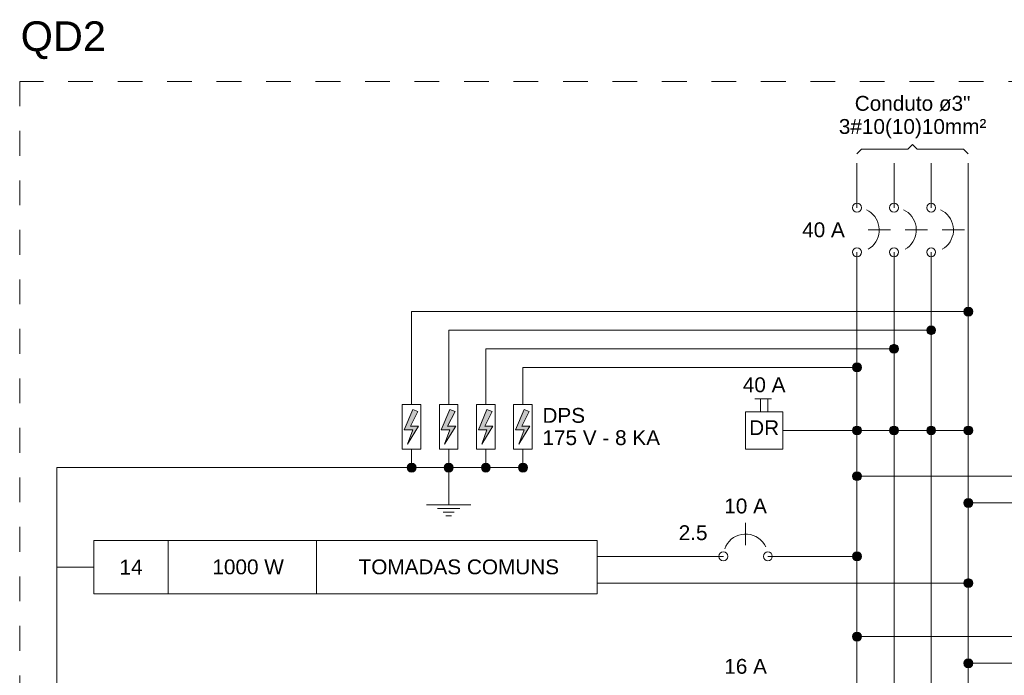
# Model space of a CAD drawing. Header units: feet. Extents: x -18 to 1038, y -110 to 48.
# Tile 142 of 199: x 832.29 to 837.26, y -50.45 to -47.14. Entities that reach past the tile are written whole.
import ezdxf

# ---------------------------------------------------------------- set-up
doc = ezdxf.new("R2010")
doc.units = ezdxf.units.FT
doc.header["$MEASUREMENT"] = 0
doc.linetypes.add('JIS_02_1.2', pattern=[0.25, 0.125, -0.125])
for name, color, linetype, lineweight in [('DI-Barramento Fase 1', 6, 'Continuous', 5), ('DI-Barramento Fase 2', 6, 'Continuous', 5), ('DI-Barramento Fase 3', 6, 'Continuous', 5), ('DI-Barramento Neutro', 6, 'Continuous', 5), ('DI-Disjuntor', 1, 'Continuous', 5), ('DI-Fios', 3, 'Continuous', 5), ('DI-Linhas do diagrama', 9, 'Continuous', 5), ('DI-Pontilhado', 7, 'JIS_02_1.2', 5), ('DI-Textos do diagrama', 7, 'Continuous', 5), ('DI-Títulos', 3, 'Continuous', 5)]:
    doc.layers.add(name, color=color, linetype=linetype, lineweight=lineweight)
doc.styles.add('Arial', font='arial.ttf')

msp = doc.modelspace()

# ---------------------------------------------------------------- hatches: boundary and pattern name
at = {"layer": 'DI-Barramento Neutro', "linetype": 'Continuous'}
msp.add_hatch(color=256, dxfattribs=at).paths.add_polyline_path([(836.5391, -49.2164), (836.539, -49.2145), (836.5387, -49.2125), (836.5383, -49.2106), (836.5377, -49.2087), (836.537, -49.2069), (836.5361, -49.2052), (836.535, -49.2035), (836.5338, -49.202), (836.5325, -49.2005), (836.531, -49.1992), (836.5295, -49.198), (836.5278, -49.1969), (836.5261, -49.196), (836.5243, -49.1953), (836.5224, -49.1947), (836.5205, -49.1943), (836.5185, -49.194), (836.5166, -49.1939), (836.5146, -49.194), (836.5127, -49.1943), (836.5108, -49.1947), (836.5089, -49.1953), (836.5071, -49.196), (836.5053, -49.1969), (836.5037, -49.198), (836.5021, -49.1992), (836.5007, -49.2005), (836.4993, -49.202), (836.4981, -49.2035), (836.4971, -49.2052), (836.4962, -49.2069), (836.4954, -49.2087), (836.4948, -49.2106), (836.4944, -49.2125), (836.4942, -49.2145), (836.4941, -49.2164), (836.4942, -49.2184), (836.4944, -49.2203), (836.4948, -49.2222), (836.4954, -49.2241), (836.4962, -49.2259), (836.4971, -49.2277), (836.4981, -49.2293), (836.4993, -49.2309), (836.5007, -49.2323), (836.5021, -49.2336), (836.5037, -49.2348), (836.5053, -49.2359), (836.5071, -49.2368), (836.5089, -49.2376), (836.5108, -49.2381), (836.5127, -49.2386), (836.5146, -49.2388), (836.5166, -49.2389), (836.5185, -49.2388), (836.5205, -49.2386), (836.5224, -49.2381), (836.5243, -49.2376), (836.5261, -49.2368), (836.5278, -49.2359), (836.5295, -49.2348), (836.531, -49.2336), (836.5325, -49.2323), (836.5338, -49.2309), (836.535, -49.2293), (836.5361, -49.2277), (836.537, -49.2259), (836.5377, -49.2241), (836.5383, -49.2222), (836.5387, -49.2203), (836.539, -49.2184)])
at = {"layer": 'DI-Fios', "linetype": 'Continuous'}
for points in [[(837.1016, -48.6164), (837.1015, -48.6145), (837.1012, -48.6125), (837.1008, -48.6106), (837.1002, -48.6087), (837.0995, -48.6069), (837.0986, -48.6052), (837.0975, -48.6035), (837.0963, -48.6019), (837.095, -48.6005), (837.0935, -48.5992), (837.092, -48.598), (837.0903, -48.5969), (837.0886, -48.596), (837.0868, -48.5953), (837.0849, -48.5947), (837.083, -48.5943), (837.081, -48.594), (837.0791, -48.5939), (837.0771, -48.594), (837.0752, -48.5943), (837.0733, -48.5947), (837.0714, -48.5953), (837.0696, -48.596), (837.0678, -48.5969), (837.0662, -48.598), (837.0646, -48.5992), (837.0632, -48.6005), (837.0618, -48.6019), (837.0606, -48.6035), (837.0596, -48.6052), (837.0587, -48.6069), (837.0579, -48.6087), (837.0573, -48.6106), (837.0569, -48.6125), (837.0567, -48.6145), (837.0566, -48.6164), (837.0567, -48.6184), (837.0569, -48.6203), (837.0573, -48.6222), (837.0579, -48.6241), (837.0587, -48.6259), (837.0596, -48.6277), (837.0606, -48.6293), (837.0618, -48.6309), (837.0632, -48.6323), (837.0646, -48.6336), (837.0662, -48.6348), (837.0678, -48.6359), (837.0696, -48.6368), (837.0714, -48.6376), (837.0733, -48.6381), (837.0752, -48.6386), (837.0771, -48.6388), (837.0791, -48.6389), (837.081, -48.6388), (837.083, -48.6386), (837.0849, -48.6381), (837.0868, -48.6376), (837.0886, -48.6368), (837.0903, -48.6359), (837.092, -48.6348), (837.0935, -48.6336), (837.095, -48.6323), (837.0963, -48.6309), (837.0975, -48.6293), (837.0986, -48.6277), (837.0995, -48.6259), (837.1002, -48.6241), (837.1008, -48.6222), (837.1012, -48.6203), (837.1015, -48.6184)], [(836.9141, -48.7102), (836.914, -48.7082), (836.9137, -48.7063), (836.9133, -48.7043), (836.9127, -48.7025), (836.912, -48.7007), (836.9111, -48.6989), (836.91, -48.6973), (836.9088, -48.6957), (836.9075, -48.6943), (836.906, -48.6929), (836.9045, -48.6917), (836.9028, -48.6907), (836.9011, -48.6898), (836.8993, -48.689), (836.8974, -48.6884), (836.8955, -48.688), (836.8935, -48.6877), (836.8916, -48.6877), (836.8896, -48.6877), (836.8877, -48.688), (836.8858, -48.6884), (836.8839, -48.689), (836.8821, -48.6898), (836.8803, -48.6907), (836.8787, -48.6917), (836.8771, -48.6929), (836.8757, -48.6943), (836.8743, -48.6957), (836.8731, -48.6973), (836.8721, -48.6989), (836.8712, -48.7007), (836.8704, -48.7025), (836.8698, -48.7043), (836.8694, -48.7063), (836.8692, -48.7082), (836.8691, -48.7102), (836.8692, -48.7121), (836.8694, -48.7141), (836.8698, -48.716), (836.8704, -48.7179), (836.8712, -48.7197), (836.8721, -48.7214), (836.8731, -48.7231), (836.8743, -48.7246), (836.8757, -48.7261), (836.8771, -48.7274), (836.8787, -48.7286), (836.8803, -48.7296), (836.8821, -48.7306), (836.8839, -48.7313), (836.8858, -48.7319), (836.8877, -48.7323), (836.8896, -48.7326), (836.8916, -48.7327), (836.8935, -48.7326), (836.8955, -48.7323), (836.8974, -48.7319), (836.8993, -48.7313), (836.9011, -48.7306), (836.9028, -48.7296), (836.9045, -48.7286), (836.906, -48.7274), (836.9075, -48.7261), (836.9088, -48.7246), (836.91, -48.7231), (836.9111, -48.7214), (836.912, -48.7197), (836.9127, -48.7179), (836.9133, -48.716), (836.9137, -48.7141), (836.914, -48.7121)], [(836.7266, -48.8039), (836.7265, -48.802), (836.7262, -48.8), (836.7258, -48.7981), (836.7252, -48.7962), (836.7245, -48.7944), (836.7236, -48.7927), (836.7225, -48.791), (836.7213, -48.7894), (836.72, -48.788), (836.7185, -48.7867), (836.717, -48.7855), (836.7153, -48.7844), (836.7136, -48.7835), (836.7118, -48.7828), (836.7099, -48.7822), (836.708, -48.7818), (836.706, -48.7815), (836.7041, -48.7814), (836.7021, -48.7815), (836.7002, -48.7818), (836.6983, -48.7822), (836.6964, -48.7828), (836.6946, -48.7835), (836.6928, -48.7844), (836.6912, -48.7855), (836.6896, -48.7867), (836.6882, -48.788), (836.6868, -48.7894), (836.6856, -48.791), (836.6846, -48.7927), (836.6837, -48.7944), (836.6829, -48.7962), (836.6823, -48.7981), (836.6819, -48.8), (836.6817, -48.802), (836.6816, -48.8039), (836.6817, -48.8059), (836.6819, -48.8078), (836.6823, -48.8097), (836.6829, -48.8116), (836.6837, -48.8134), (836.6846, -48.8152), (836.6856, -48.8168), (836.6868, -48.8184), (836.6882, -48.8198), (836.6896, -48.8211), (836.6912, -48.8223), (836.6928, -48.8234), (836.6946, -48.8243), (836.6964, -48.8251), (836.6983, -48.8256), (836.7002, -48.8261), (836.7021, -48.8263), (836.7041, -48.8264), (836.706, -48.8263), (836.708, -48.8261), (836.7099, -48.8256), (836.7118, -48.8251), (836.7136, -48.8243), (836.7153, -48.8234), (836.717, -48.8223), (836.7185, -48.8211), (836.72, -48.8198), (836.7213, -48.8184), (836.7225, -48.8168), (836.7236, -48.8152), (836.7245, -48.8134), (836.7252, -48.8116), (836.7258, -48.8097), (836.7262, -48.8078), (836.7265, -48.8059)], [(836.5391, -48.8977), (836.539, -48.8957), (836.5387, -48.8938), (836.5383, -48.8918), (836.5377, -48.89), (836.537, -48.8882), (836.5361, -48.8864), (836.535, -48.8848), (836.5338, -48.8832), (836.5325, -48.8818), (836.531, -48.8804), (836.5295, -48.8792), (836.5278, -48.8782), (836.5261, -48.8773), (836.5243, -48.8765), (836.5224, -48.8759), (836.5205, -48.8755), (836.5185, -48.8752), (836.5166, -48.8752), (836.5146, -48.8752), (836.5127, -48.8755), (836.5108, -48.8759), (836.5089, -48.8765), (836.5071, -48.8773), (836.5053, -48.8782), (836.5037, -48.8792), (836.5021, -48.8804), (836.5007, -48.8818), (836.4993, -48.8832), (836.4981, -48.8848), (836.4971, -48.8864), (836.4962, -48.8882), (836.4954, -48.89), (836.4948, -48.8918), (836.4944, -48.8938), (836.4942, -48.8957), (836.4941, -48.8977), (836.4942, -48.8996), (836.4944, -48.9016), (836.4948, -48.9035), (836.4954, -48.9054), (836.4962, -48.9072), (836.4971, -48.9089), (836.4981, -48.9106), (836.4993, -48.9121), (836.5007, -48.9136), (836.5021, -48.9149), (836.5037, -48.9161), (836.5053, -48.9171), (836.5071, -48.9181), (836.5089, -48.9188), (836.5108, -48.9194), (836.5127, -48.9198), (836.5146, -48.9201), (836.5166, -48.9202), (836.5185, -48.9201), (836.5205, -48.9198), (836.5224, -48.9194), (836.5243, -48.9188), (836.5261, -48.9181), (836.5278, -48.9171), (836.5295, -48.9161), (836.531, -48.9149), (836.5325, -48.9136), (836.5338, -48.9121), (836.535, -48.9106), (836.5361, -48.9089), (836.537, -48.9072), (836.5377, -48.9054), (836.5383, -48.9035), (836.5387, -48.9016), (836.539, -48.8996)], [(834.2891, -49.4039), (834.289, -49.402), (834.2887, -49.4), (834.2883, -49.3981), (834.2877, -49.3962), (834.287, -49.3944), (834.2861, -49.3927), (834.285, -49.391), (834.2838, -49.3894), (834.2825, -49.388), (834.281, -49.3867), (834.2795, -49.3855), (834.2778, -49.3844), (834.2761, -49.3835), (834.2743, -49.3828), (834.2724, -49.3822), (834.2705, -49.3818), (834.2685, -49.3815), (834.2666, -49.3814), (834.2646, -49.3815), (834.2627, -49.3818), (834.2608, -49.3822), (834.2589, -49.3828), (834.2571, -49.3835), (834.2553, -49.3844), (834.2537, -49.3855), (834.2521, -49.3867), (834.2507, -49.388), (834.2493, -49.3894), (834.2481, -49.391), (834.2471, -49.3927), (834.2462, -49.3944), (834.2454, -49.3962), (834.2448, -49.3981), (834.2444, -49.4), (834.2442, -49.402), (834.2441, -49.4039), (834.2442, -49.4059), (834.2444, -49.4078), (834.2448, -49.4097), (834.2454, -49.4116), (834.2462, -49.4134), (834.2471, -49.4152), (834.2481, -49.4168), (834.2493, -49.4184), (834.2507, -49.4198), (834.2521, -49.4211), (834.2537, -49.4223), (834.2553, -49.4234), (834.2571, -49.4243), (834.2589, -49.4251), (834.2608, -49.4256), (834.2627, -49.4261), (834.2646, -49.4263), (834.2666, -49.4264), (834.2685, -49.4263), (834.2705, -49.4261), (834.2724, -49.4256), (834.2743, -49.4251), (834.2761, -49.4243), (834.2778, -49.4234), (834.2795, -49.4223), (834.281, -49.4211), (834.2825, -49.4198), (834.2838, -49.4184), (834.285, -49.4168), (834.2861, -49.4152), (834.287, -49.4134), (834.2877, -49.4116), (834.2883, -49.4097), (834.2887, -49.4078), (834.289, -49.4059)], [(834.4766, -49.4039), (834.4765, -49.402), (834.4762, -49.4), (834.4758, -49.3981), (834.4752, -49.3962), (834.4745, -49.3944), (834.4736, -49.3927), (834.4725, -49.391), (834.4713, -49.3894), (834.47, -49.388), (834.4685, -49.3867), (834.467, -49.3855), (834.4653, -49.3844), (834.4636, -49.3835), (834.4618, -49.3828), (834.4599, -49.3822), (834.458, -49.3818), (834.456, -49.3815), (834.4541, -49.3814), (834.4521, -49.3815), (834.4502, -49.3818), (834.4483, -49.3822), (834.4464, -49.3828), (834.4446, -49.3835), (834.4428, -49.3844), (834.4412, -49.3855), (834.4396, -49.3867), (834.4382, -49.388), (834.4368, -49.3894), (834.4356, -49.391), (834.4346, -49.3927), (834.4337, -49.3944), (834.4329, -49.3962), (834.4323, -49.3981), (834.4319, -49.4), (834.4317, -49.402), (834.4316, -49.4039), (834.4317, -49.4059), (834.4319, -49.4078), (834.4323, -49.4097), (834.4329, -49.4116), (834.4337, -49.4134), (834.4346, -49.4152), (834.4356, -49.4168), (834.4368, -49.4184), (834.4382, -49.4198), (834.4396, -49.4211), (834.4412, -49.4223), (834.4428, -49.4234), (834.4446, -49.4243), (834.4464, -49.4251), (834.4483, -49.4256), (834.4502, -49.4261), (834.4521, -49.4263), (834.4541, -49.4264), (834.456, -49.4263), (834.458, -49.4261), (834.4599, -49.4256), (834.4618, -49.4251), (834.4636, -49.4243), (834.4653, -49.4234), (834.467, -49.4223), (834.4685, -49.4211), (834.47, -49.4198), (834.4713, -49.4184), (834.4725, -49.4168), (834.4736, -49.4152), (834.4745, -49.4134), (834.4752, -49.4116), (834.4758, -49.4097), (834.4762, -49.4078), (834.4765, -49.4059)], [(834.6641, -49.4039), (834.664, -49.402), (834.6637, -49.4), (834.6633, -49.3981), (834.6627, -49.3962), (834.662, -49.3944), (834.6611, -49.3927), (834.66, -49.391), (834.6588, -49.3894), (834.6575, -49.388), (834.656, -49.3867), (834.6545, -49.3855), (834.6528, -49.3844), (834.6511, -49.3835), (834.6493, -49.3828), (834.6474, -49.3822), (834.6455, -49.3818), (834.6435, -49.3815), (834.6416, -49.3814), (834.6396, -49.3815), (834.6377, -49.3818), (834.6358, -49.3822), (834.6339, -49.3828), (834.6321, -49.3835), (834.6303, -49.3844), (834.6287, -49.3855), (834.6271, -49.3867), (834.6257, -49.388), (834.6243, -49.3894), (834.6231, -49.391), (834.6221, -49.3927), (834.6212, -49.3944), (834.6204, -49.3962), (834.6198, -49.3981), (834.6194, -49.4), (834.6192, -49.402), (834.6191, -49.4039), (834.6192, -49.4059), (834.6194, -49.4078), (834.6198, -49.4097), (834.6204, -49.4116), (834.6212, -49.4134), (834.6221, -49.4152), (834.6231, -49.4168), (834.6243, -49.4184), (834.6257, -49.4198), (834.6271, -49.4211), (834.6287, -49.4223), (834.6303, -49.4234), (834.6321, -49.4243), (834.6339, -49.4251), (834.6358, -49.4256), (834.6377, -49.4261), (834.6396, -49.4263), (834.6416, -49.4264), (834.6435, -49.4263), (834.6455, -49.4261), (834.6474, -49.4256), (834.6493, -49.4251), (834.6511, -49.4243), (834.6528, -49.4234), (834.6545, -49.4223), (834.656, -49.4211), (834.6575, -49.4198), (834.6588, -49.4184), (834.66, -49.4168), (834.6611, -49.4152), (834.662, -49.4134), (834.6627, -49.4116), (834.6633, -49.4097), (834.6637, -49.4078), (834.664, -49.4059)], [(834.8516, -49.4039), (834.8515, -49.402), (834.8512, -49.4), (834.8508, -49.3981), (834.8502, -49.3962), (834.8495, -49.3944), (834.8486, -49.3927), (834.8475, -49.391), (834.8463, -49.3894), (834.845, -49.388), (834.8435, -49.3867), (834.842, -49.3855), (834.8403, -49.3844), (834.8386, -49.3835), (834.8368, -49.3828), (834.8349, -49.3822), (834.833, -49.3818), (834.831, -49.3815), (834.8291, -49.3814), (834.8271, -49.3815), (834.8252, -49.3818), (834.8233, -49.3822), (834.8214, -49.3828), (834.8196, -49.3835), (834.8178, -49.3844), (834.8162, -49.3855), (834.8146, -49.3867), (834.8132, -49.388), (834.8118, -49.3894), (834.8106, -49.391), (834.8096, -49.3927), (834.8087, -49.3944), (834.8079, -49.3962), (834.8073, -49.3981), (834.8069, -49.4), (834.8067, -49.402), (834.8066, -49.4039), (834.8067, -49.4059), (834.8069, -49.4078), (834.8073, -49.4097), (834.8079, -49.4116), (834.8087, -49.4134), (834.8096, -49.4152), (834.8106, -49.4168), (834.8118, -49.4184), (834.8132, -49.4198), (834.8146, -49.4211), (834.8162, -49.4223), (834.8178, -49.4234), (834.8196, -49.4243), (834.8214, -49.4251), (834.8233, -49.4256), (834.8252, -49.4261), (834.8271, -49.4263), (834.8291, -49.4264), (834.831, -49.4263), (834.833, -49.4261), (834.8349, -49.4256), (834.8368, -49.4251), (834.8386, -49.4243), (834.8403, -49.4234), (834.842, -49.4223), (834.8435, -49.4211), (834.845, -49.4198), (834.8463, -49.4184), (834.8475, -49.4168), (834.8486, -49.4152), (834.8495, -49.4134), (834.8502, -49.4116), (834.8508, -49.4097), (834.8512, -49.4078), (834.8515, -49.4059)]]:
    msp.add_hatch(color=256, dxfattribs=at).paths.add_polyline_path(points)
at = {"layer": 'DI-Linhas do diagrama', "linetype": 'Continuous'}
for points in [[(836.7266, -49.2164), (836.7265, -49.2145), (836.7262, -49.2125), (836.7258, -49.2106), (836.7252, -49.2087), (836.7245, -49.2069), (836.7236, -49.2052), (836.7225, -49.2035), (836.7213, -49.202), (836.72, -49.2005), (836.7185, -49.1992), (836.717, -49.198), (836.7153, -49.1969), (836.7136, -49.196), (836.7118, -49.1953), (836.7099, -49.1947), (836.708, -49.1943), (836.706, -49.194), (836.7041, -49.1939), (836.7021, -49.194), (836.7002, -49.1943), (836.6983, -49.1947), (836.6964, -49.1953), (836.6946, -49.196), (836.6928, -49.1969), (836.6912, -49.198), (836.6896, -49.1992), (836.6882, -49.2005), (836.6868, -49.202), (836.6856, -49.2035), (836.6846, -49.2052), (836.6837, -49.2069), (836.6829, -49.2087), (836.6823, -49.2106), (836.6819, -49.2125), (836.6817, -49.2145), (836.6816, -49.2164), (836.6817, -49.2184), (836.6819, -49.2203), (836.6823, -49.2222), (836.6829, -49.2241), (836.6837, -49.2259), (836.6846, -49.2277), (836.6856, -49.2293), (836.6868, -49.2309), (836.6882, -49.2323), (836.6896, -49.2336), (836.6912, -49.2348), (836.6928, -49.2359), (836.6946, -49.2368), (836.6964, -49.2376), (836.6983, -49.2381), (836.7002, -49.2386), (836.7021, -49.2388), (836.7041, -49.2389), (836.706, -49.2388), (836.708, -49.2386), (836.7099, -49.2381), (836.7118, -49.2376), (836.7136, -49.2368), (836.7153, -49.2359), (836.717, -49.2348), (836.7185, -49.2336), (836.72, -49.2323), (836.7213, -49.2309), (836.7225, -49.2293), (836.7236, -49.2277), (836.7245, -49.2259), (836.7252, -49.2241), (836.7258, -49.2222), (836.7262, -49.2203), (836.7265, -49.2184)], [(836.9141, -49.2164), (836.914, -49.2145), (836.9137, -49.2125), (836.9133, -49.2106), (836.9127, -49.2087), (836.912, -49.2069), (836.9111, -49.2052), (836.91, -49.2035), (836.9088, -49.202), (836.9075, -49.2005), (836.906, -49.1992), (836.9045, -49.198), (836.9028, -49.1969), (836.9011, -49.196), (836.8993, -49.1953), (836.8974, -49.1947), (836.8955, -49.1943), (836.8935, -49.194), (836.8916, -49.1939), (836.8896, -49.194), (836.8877, -49.1943), (836.8858, -49.1947), (836.8839, -49.1953), (836.8821, -49.196), (836.8803, -49.1969), (836.8787, -49.198), (836.8771, -49.1992), (836.8757, -49.2005), (836.8743, -49.202), (836.8731, -49.2035), (836.8721, -49.2052), (836.8712, -49.2069), (836.8704, -49.2087), (836.8698, -49.2106), (836.8694, -49.2125), (836.8692, -49.2145), (836.8691, -49.2164), (836.8692, -49.2184), (836.8694, -49.2203), (836.8698, -49.2222), (836.8704, -49.2241), (836.8712, -49.2259), (836.8721, -49.2277), (836.8731, -49.2293), (836.8743, -49.2309), (836.8757, -49.2323), (836.8771, -49.2336), (836.8787, -49.2348), (836.8803, -49.2359), (836.8821, -49.2368), (836.8839, -49.2376), (836.8858, -49.2381), (836.8877, -49.2386), (836.8896, -49.2388), (836.8916, -49.2389), (836.8935, -49.2388), (836.8955, -49.2386), (836.8974, -49.2381), (836.8993, -49.2376), (836.9011, -49.2368), (836.9028, -49.2359), (836.9045, -49.2348), (836.906, -49.2336), (836.9075, -49.2323), (836.9088, -49.2309), (836.91, -49.2293), (836.9111, -49.2277), (836.912, -49.2259), (836.9127, -49.2241), (836.9133, -49.2222), (836.9137, -49.2203), (836.914, -49.2184)], [(837.1016, -49.2164), (837.1015, -49.2145), (837.1012, -49.2125), (837.1008, -49.2106), (837.1002, -49.2087), (837.0995, -49.2069), (837.0986, -49.2052), (837.0975, -49.2035), (837.0963, -49.202), (837.095, -49.2005), (837.0935, -49.1992), (837.092, -49.198), (837.0903, -49.1969), (837.0886, -49.196), (837.0868, -49.1953), (837.0849, -49.1947), (837.083, -49.1943), (837.081, -49.194), (837.0791, -49.1939), (837.0771, -49.194), (837.0752, -49.1943), (837.0733, -49.1947), (837.0714, -49.1953), (837.0696, -49.196), (837.0678, -49.1969), (837.0662, -49.198), (837.0646, -49.1992), (837.0632, -49.2005), (837.0618, -49.202), (837.0606, -49.2035), (837.0596, -49.2052), (837.0587, -49.2069), (837.0579, -49.2087), (837.0573, -49.2106), (837.0569, -49.2125), (837.0567, -49.2145), (837.0566, -49.2164), (837.0567, -49.2184), (837.0569, -49.2203), (837.0573, -49.2222), (837.0579, -49.2241), (837.0587, -49.2259), (837.0596, -49.2277), (837.0606, -49.2293), (837.0618, -49.2309), (837.0632, -49.2323), (837.0646, -49.2336), (837.0662, -49.2348), (837.0678, -49.2359), (837.0696, -49.2368), (837.0714, -49.2376), (837.0733, -49.2381), (837.0752, -49.2386), (837.0771, -49.2388), (837.0791, -49.2389), (837.081, -49.2388), (837.083, -49.2386), (837.0849, -49.2381), (837.0868, -49.2376), (837.0886, -49.2368), (837.0903, -49.2359), (837.092, -49.2348), (837.0935, -49.2336), (837.095, -49.2323), (837.0963, -49.2309), (837.0975, -49.2293), (837.0986, -49.2277), (837.0995, -49.2259), (837.1002, -49.2241), (837.1008, -49.2222), (837.1012, -49.2203), (837.1015, -49.2184)], [(836.5391, -49.4474), (836.539, -49.4455), (836.5387, -49.4435), (836.5383, -49.4416), (836.5377, -49.4397), (836.537, -49.4379), (836.5361, -49.4362), (836.535, -49.4345), (836.5338, -49.433), (836.5325, -49.4315), (836.531, -49.4302), (836.5295, -49.429), (836.5278, -49.4279), (836.5261, -49.427), (836.5243, -49.4263), (836.5224, -49.4257), (836.5205, -49.4253), (836.5185, -49.425), (836.5166, -49.4249), (836.5146, -49.425), (836.5127, -49.4253), (836.5108, -49.4257), (836.5089, -49.4263), (836.5071, -49.427), (836.5053, -49.4279), (836.5037, -49.429), (836.5021, -49.4302), (836.5007, -49.4315), (836.4993, -49.433), (836.4981, -49.4345), (836.4971, -49.4362), (836.4962, -49.4379), (836.4954, -49.4397), (836.4948, -49.4416), (836.4944, -49.4435), (836.4942, -49.4455), (836.4941, -49.4474), (836.4942, -49.4494), (836.4944, -49.4513), (836.4948, -49.4532), (836.4954, -49.4551), (836.4962, -49.4569), (836.4971, -49.4587), (836.4981, -49.4603), (836.4993, -49.4619), (836.5007, -49.4633), (836.5021, -49.4646), (836.5037, -49.4658), (836.5053, -49.4669), (836.5071, -49.4678), (836.5089, -49.4686), (836.5108, -49.4691), (836.5127, -49.4696), (836.5146, -49.4698), (836.5166, -49.4699), (836.5185, -49.4698), (836.5205, -49.4696), (836.5224, -49.4691), (836.5243, -49.4686), (836.5261, -49.4678), (836.5278, -49.4669), (836.5295, -49.4658), (836.531, -49.4646), (836.5325, -49.4633), (836.5338, -49.4619), (836.535, -49.4603), (836.5361, -49.4587), (836.537, -49.4569), (836.5377, -49.4551), (836.5383, -49.4532), (836.5387, -49.4513), (836.539, -49.4494)], [(837.1016, -49.5824), (837.1015, -49.5805), (837.1012, -49.5785), (837.1008, -49.5766), (837.1002, -49.5747), (837.0995, -49.5729), (837.0986, -49.5712), (837.0975, -49.5695), (837.0963, -49.5679), (837.095, -49.5665), (837.0935, -49.5652), (837.092, -49.564), (837.0903, -49.5629), (837.0886, -49.562), (837.0868, -49.5613), (837.0849, -49.5607), (837.083, -49.5603), (837.081, -49.56), (837.0791, -49.5599), (837.0771, -49.56), (837.0752, -49.5603), (837.0733, -49.5607), (837.0714, -49.5613), (837.0696, -49.562), (837.0678, -49.5629), (837.0662, -49.564), (837.0646, -49.5652), (837.0632, -49.5665), (837.0618, -49.5679), (837.0606, -49.5695), (837.0596, -49.5712), (837.0587, -49.5729), (837.0579, -49.5747), (837.0573, -49.5766), (837.0569, -49.5785), (837.0567, -49.5805), (837.0566, -49.5824), (837.0567, -49.5844), (837.0569, -49.5863), (837.0573, -49.5882), (837.0579, -49.5901), (837.0587, -49.5919), (837.0596, -49.5937), (837.0606, -49.5953), (837.0618, -49.5969), (837.0632, -49.5983), (837.0646, -49.5996), (837.0662, -49.6008), (837.0678, -49.6019), (837.0696, -49.6028), (837.0714, -49.6036), (837.0733, -49.6041), (837.0752, -49.6046), (837.0771, -49.6048), (837.0791, -49.6049), (837.081, -49.6048), (837.083, -49.6046), (837.0849, -49.6041), (837.0868, -49.6036), (837.0886, -49.6028), (837.0903, -49.6019), (837.092, -49.6008), (837.0935, -49.5996), (837.095, -49.5983), (837.0963, -49.5969), (837.0975, -49.5953), (837.0986, -49.5937), (837.0995, -49.5919), (837.1002, -49.5901), (837.1008, -49.5882), (837.1012, -49.5863), (837.1015, -49.5844)], [(836.5391, -49.8524), (836.539, -49.8505), (836.5387, -49.8485), (836.5383, -49.8466), (836.5377, -49.8447), (836.537, -49.8429), (836.5361, -49.8412), (836.535, -49.8395), (836.5338, -49.838), (836.5325, -49.8365), (836.531, -49.8352), (836.5295, -49.834), (836.5278, -49.8329), (836.5261, -49.832), (836.5243, -49.8313), (836.5224, -49.8307), (836.5205, -49.8303), (836.5185, -49.83), (836.5166, -49.8299), (836.5146, -49.83), (836.5127, -49.8303), (836.5108, -49.8307), (836.5089, -49.8313), (836.5071, -49.832), (836.5053, -49.8329), (836.5037, -49.834), (836.5021, -49.8352), (836.5007, -49.8365), (836.4993, -49.838), (836.4981, -49.8395), (836.4971, -49.8412), (836.4962, -49.8429), (836.4954, -49.8447), (836.4948, -49.8466), (836.4944, -49.8485), (836.4942, -49.8505), (836.4941, -49.8524), (836.4942, -49.8544), (836.4944, -49.8563), (836.4948, -49.8582), (836.4954, -49.8601), (836.4962, -49.8619), (836.4971, -49.8637), (836.4981, -49.8653), (836.4993, -49.8669), (836.5007, -49.8683), (836.5021, -49.8697), (836.5037, -49.8708), (836.5053, -49.8719), (836.5071, -49.8728), (836.5089, -49.8736), (836.5108, -49.8741), (836.5127, -49.8746), (836.5146, -49.8748), (836.5166, -49.8749), (836.5185, -49.8748), (836.5205, -49.8746), (836.5224, -49.8741), (836.5243, -49.8736), (836.5261, -49.8728), (836.5278, -49.8719), (836.5295, -49.8708), (836.531, -49.8697), (836.5325, -49.8683), (836.5338, -49.8669), (836.535, -49.8653), (836.5361, -49.8637), (836.537, -49.8619), (836.5377, -49.8601), (836.5383, -49.8582), (836.5387, -49.8563), (836.539, -49.8544)], [(837.1016, -49.9874), (837.1015, -49.9855), (837.1012, -49.9835), (837.1008, -49.9816), (837.1002, -49.9797), (837.0995, -49.9779), (837.0986, -49.9762), (837.0975, -49.9745), (837.0963, -49.973), (837.095, -49.9715), (837.0935, -49.9702), (837.092, -49.969), (837.0903, -49.9679), (837.0886, -49.967), (837.0868, -49.9663), (837.0849, -49.9657), (837.083, -49.9653), (837.081, -49.965), (837.0791, -49.9649), (837.0771, -49.965), (837.0752, -49.9653), (837.0733, -49.9657), (837.0714, -49.9663), (837.0696, -49.967), (837.0678, -49.9679), (837.0662, -49.969), (837.0646, -49.9702), (837.0632, -49.9715), (837.0618, -49.973), (837.0606, -49.9745), (837.0596, -49.9762), (837.0587, -49.9779), (837.0579, -49.9797), (837.0573, -49.9816), (837.0569, -49.9835), (837.0567, -49.9855), (837.0566, -49.9874), (837.0567, -49.9894), (837.0569, -49.9913), (837.0573, -49.9932), (837.0579, -49.9951), (837.0587, -49.9969), (837.0596, -49.9987), (837.0606, -50.0003), (837.0618, -50.0019), (837.0632, -50.0033), (837.0646, -50.0046), (837.0662, -50.0058), (837.0678, -50.0069), (837.0696, -50.0078), (837.0714, -50.0086), (837.0733, -50.0091), (837.0752, -50.0096), (837.0771, -50.0098), (837.0791, -50.0099), (837.081, -50.0098), (837.083, -50.0096), (837.0849, -50.0091), (837.0868, -50.0086), (837.0886, -50.0078), (837.0903, -50.0069), (837.092, -50.0058), (837.0935, -50.0046), (837.095, -50.0033), (837.0963, -50.0019), (837.0975, -50.0003), (837.0986, -49.9987), (837.0995, -49.9969), (837.1002, -49.9951), (837.1008, -49.9932), (837.1012, -49.9913), (837.1015, -49.9894)], [(836.5391, -50.2574), (836.539, -50.2555), (836.5387, -50.2535), (836.5383, -50.2516), (836.5377, -50.2497), (836.537, -50.2479), (836.5361, -50.2462), (836.535, -50.2445), (836.5338, -50.243), (836.5325, -50.2415), (836.531, -50.2402), (836.5295, -50.239), (836.5278, -50.2379), (836.5261, -50.237), (836.5243, -50.2363), (836.5224, -50.2357), (836.5205, -50.2353), (836.5185, -50.235), (836.5166, -50.2349), (836.5146, -50.235), (836.5127, -50.2353), (836.5108, -50.2357), (836.5089, -50.2363), (836.5071, -50.237), (836.5053, -50.2379), (836.5037, -50.239), (836.5021, -50.2402), (836.5007, -50.2415), (836.4993, -50.243), (836.4981, -50.2445), (836.4971, -50.2462), (836.4962, -50.2479), (836.4954, -50.2497), (836.4948, -50.2516), (836.4944, -50.2535), (836.4942, -50.2555), (836.4941, -50.2574), (836.4942, -50.2594), (836.4944, -50.2613), (836.4948, -50.2632), (836.4954, -50.2651), (836.4962, -50.2669), (836.4971, -50.2687), (836.4981, -50.2703), (836.4993, -50.2719), (836.5007, -50.2733), (836.5021, -50.2747), (836.5037, -50.2758), (836.5053, -50.2769), (836.5071, -50.2778), (836.5089, -50.2786), (836.5108, -50.2791), (836.5127, -50.2796), (836.5146, -50.2798), (836.5166, -50.2799), (836.5185, -50.2798), (836.5205, -50.2796), (836.5224, -50.2791), (836.5243, -50.2786), (836.5261, -50.2778), (836.5278, -50.2769), (836.5295, -50.2758), (836.531, -50.2747), (836.5325, -50.2733), (836.5338, -50.2719), (836.535, -50.2703), (836.5361, -50.2687), (836.537, -50.2669), (836.5377, -50.2651), (836.5383, -50.2632), (836.5387, -50.2613), (836.539, -50.2594)], [(837.1016, -50.3924), (837.1015, -50.3905), (837.1012, -50.3885), (837.1008, -50.3866), (837.1002, -50.3847), (837.0995, -50.3829), (837.0986, -50.3812), (837.0975, -50.3795), (837.0963, -50.378), (837.095, -50.3765), (837.0935, -50.3752), (837.092, -50.374), (837.0903, -50.3729), (837.0886, -50.372), (837.0868, -50.3713), (837.0849, -50.3707), (837.083, -50.3703), (837.081, -50.37), (837.0791, -50.3699), (837.0771, -50.37), (837.0752, -50.3703), (837.0733, -50.3707), (837.0714, -50.3713), (837.0696, -50.372), (837.0678, -50.3729), (837.0662, -50.374), (837.0646, -50.3752), (837.0632, -50.3765), (837.0618, -50.378), (837.0606, -50.3795), (837.0596, -50.3812), (837.0587, -50.3829), (837.0579, -50.3847), (837.0573, -50.3866), (837.0569, -50.3885), (837.0567, -50.3905), (837.0566, -50.3924), (837.0567, -50.3944), (837.0569, -50.3963), (837.0573, -50.3982), (837.0579, -50.4001), (837.0587, -50.4019), (837.0596, -50.4037), (837.0606, -50.4053), (837.0618, -50.4069), (837.0632, -50.4083), (837.0646, -50.4096), (837.0662, -50.4108), (837.0678, -50.4119), (837.0696, -50.4128), (837.0714, -50.4136), (837.0733, -50.4141), (837.0752, -50.4146), (837.0771, -50.4148), (837.0791, -50.4149), (837.081, -50.4148), (837.083, -50.4146), (837.0849, -50.4141), (837.0868, -50.4136), (837.0886, -50.4128), (837.0903, -50.4119), (837.092, -50.4108), (837.0935, -50.4096), (837.095, -50.4083), (837.0963, -50.4069), (837.0975, -50.4053), (837.0986, -50.4037), (837.0995, -50.4019), (837.1002, -50.4001), (837.1008, -50.3982), (837.1012, -50.3963), (837.1015, -50.3944)]]:
    msp.add_hatch(color=256, dxfattribs=at).paths.add_polyline_path(points)
at = {"layer": 'DI-Textos do diagrama', "linetype": 'Continuous'}
for points in [[(834.2985, -49.1212), (834.261, -49.1954), (834.3022, -49.1954), (834.246, -49.2854), (834.2722, -49.2134), (834.2291, -49.2134), (834.2722, -49.1099)], [(834.486, -49.1212), (834.4485, -49.1954), (834.4897, -49.1954), (834.4335, -49.2854), (834.4597, -49.2134), (834.4166, -49.2134), (834.4597, -49.1099)], [(834.6735, -49.1212), (834.636, -49.1954), (834.6772, -49.1954), (834.621, -49.2854), (834.6472, -49.2134), (834.6041, -49.2134), (834.6472, -49.1099)], [(834.861, -49.1212), (834.8235, -49.1954), (834.8647, -49.1954), (834.8085, -49.2854), (834.8347, -49.2134), (834.7916, -49.2134), (834.8347, -49.1099)]]:
    msp.add_hatch(color=7, dxfattribs=at).paths.add_polyline_path(points)

# ---------------------------------------------------------------- linework, layer by layer
at = {"layer": 'DI-Barramento Fase 1'}
for p, q in [((836.5166, -47.8664), (836.5166, -48.0914)), ((836.5166, -48.3164), (836.5166, -60.2339))]:
    msp.add_line(p, q, dxfattribs=at)
at = {"layer": 'DI-Barramento Fase 2'}
for p, q in [((836.7041, -47.8664), (836.7041, -48.0914)), ((836.7041, -48.3164), (836.7041, -60.2339))]:
    msp.add_line(p, q, dxfattribs=at)
at = {"layer": 'DI-Barramento Fase 3'}
for p, q in [((836.8916, -47.8664), (836.8916, -48.0914)), ((836.8916, -48.3164), (836.8916, -60.2339))]:
    msp.add_line(p, q, dxfattribs=at)
at = {"layer": 'DI-Barramento Neutro'}
msp.add_line((837.0791, -47.8664), (837.0791, -60.2339), dxfattribs=at)
msp.add_circle((836.5166, -49.2164), 0.0225, dxfattribs=at)
at = {"layer": 'DI-Disjuntor'}
for p, q in [((836.5728, -48.2039), (836.6853, -48.2039)), ((836.7603, -48.2039), (836.8728, -48.2039)), ((836.9478, -48.2039), (837.0603, -48.2039)), ((834.2197, -49.0852), (834.3135, -49.0852)), ((834.2197, -49.3102), (834.2197, -49.0852)), ((834.3135, -49.0852), (834.3135, -49.3102)), ((834.4072, -49.0852), (834.501, -49.0852)), ((834.4072, -49.3102), (834.4072, -49.0852)), ((834.501, -49.0852), (834.501, -49.3102)), ((834.5947, -49.0852), (834.6885, -49.0852)), ((834.5947, -49.3102), (834.5947, -49.0852)), ((834.6885, -49.0852), (834.6885, -49.3102)), ((834.7822, -49.0852), (834.876, -49.0852)), ((834.7822, -49.3102), (834.7822, -49.0852)), ((834.876, -49.0852), (834.876, -49.3102)), ((836.001, -49.057), (836.0853, -49.057)), ((836.0291, -49.1227), (836.0291, -49.057)), ((836.0666, -49.1227), (836.0666, -49.057)), ((835.9541, -49.1227), (835.9541, -49.3102)), ((836.1416, -49.1227), (835.9541, -49.1227)), ((836.1416, -49.1227), (836.1416, -49.3102)), ((834.3135, -49.3102), (834.2197, -49.3102)), ((834.501, -49.3102), (834.4072, -49.3102)), ((834.6885, -49.3102), (834.5947, -49.3102)), ((834.876, -49.3102), (834.7822, -49.3102)), ((836.1416, -49.3102), (835.9541, -49.3102)), ((835.9541, -49.7962), (835.9541, -49.6837))]:
    msp.add_line(p, q, dxfattribs=at)
for points in [[(836.5728, -48.3013), (836.5842, -48.2938), (836.5946, -48.285), (836.6038, -48.275), (836.6118, -48.2639), (836.6183, -48.252), (836.6234, -48.2393), (836.6269, -48.2261), (836.6287, -48.2126), (836.629, -48.199), (836.6276, -48.1855), (836.6245, -48.1722), (836.6199, -48.1594), (836.6137, -48.1472), (836.6062, -48.1359), (836.5973, -48.1255), (836.5872, -48.1163), (836.5761, -48.1084), (836.5641, -48.102)], [(836.7603, -48.3013), (836.7717, -48.2938), (836.7821, -48.285), (836.7913, -48.275), (836.7993, -48.2639), (836.8058, -48.252), (836.8109, -48.2393), (836.8144, -48.2261), (836.8162, -48.2126), (836.8165, -48.199), (836.8151, -48.1855), (836.812, -48.1722), (836.8074, -48.1594), (836.8012, -48.1472), (836.7937, -48.1359), (836.7848, -48.1255), (836.7747, -48.1163), (836.7636, -48.1084), (836.7516, -48.102)], [(836.9478, -48.3013), (836.9592, -48.2938), (836.9696, -48.285), (836.9788, -48.275), (836.9868, -48.2639), (836.9933, -48.252), (836.9984, -48.2393), (837.0019, -48.2261), (837.0037, -48.2126), (837.004, -48.199), (837.0026, -48.1855), (836.9995, -48.1722), (836.9949, -48.1594), (836.9887, -48.1472), (836.9812, -48.1359), (836.9723, -48.1255), (836.9622, -48.1163), (836.9511, -48.1084), (836.9391, -48.102)], [(836.056, -49.8049), (836.049, -49.792), (836.0403, -49.7801), (836.0301, -49.7695), (836.0186, -49.7603), (836.006, -49.7526), (835.9926, -49.7467), (835.9784, -49.7426), (835.9639, -49.7403), (835.9492, -49.74), (835.9345, -49.7416), (835.9203, -49.7451), (835.9065, -49.7505), (835.8936, -49.7575), (835.8818, -49.7662), (835.8711, -49.7764), (835.8619, -49.7879), (835.8543, -49.8005), (835.8484, -49.8139)]]:
    msp.add_lwpolyline(points, dxfattribs=at)
for centre in [(836.5166, -48.0914), (836.7041, -48.0914), (836.8916, -48.0914), (836.5166, -48.3164), (836.7041, -48.3164), (836.8916, -48.3164), (835.8416, -49.8524), (836.0666, -49.8524)]:
    msp.add_circle(centre, 0.0225, dxfattribs=at)
at = {"layer": 'DI-Fios'}
for p, q in [((837.0791, -48.6164), (834.2666, -48.6164)), ((834.2666, -48.6164), (834.2666, -49.0852)), ((836.8916, -48.7102), (834.4541, -48.7102)), ((834.4541, -48.7102), (834.4541, -49.0852)), ((836.7041, -48.8039), (834.6416, -48.8039)), ((834.6416, -48.8039), (834.6416, -49.0852)), ((836.5166, -48.8977), (834.8291, -48.8977)), ((834.8291, -48.8977), (834.8291, -49.0852)), ((834.2666, -49.3102), (834.2666, -49.4039)), ((834.4541, -49.3102), (834.4541, -49.4039)), ((834.6416, -49.3102), (834.6416, -49.4039)), ((834.8291, -49.3102), (834.8291, -49.4039)), ((832.4741, -49.4039), (834.8291, -49.4039)), ((832.4741, -60.6464), (832.4741, -49.4039)), ((834.4541, -49.4039), (834.4541, -49.5914)), ((834.3416, -49.5914), (834.5666, -49.5914)), ((834.3978, -49.6102), (834.5103, -49.6102)), ((834.426, -49.6289), (834.4822, -49.6289)), ((834.44, -49.6477), (834.4681, -49.6477)), ((832.6616, -49.9064), (832.4741, -49.9064))]:
    msp.add_line(p, q, dxfattribs=at)
for centre in [(837.0791, -48.6164), (837.0791, -48.6164), (836.8916, -48.7102), (836.8916, -48.7102), (836.7041, -48.8039), (836.7041, -48.8039), (836.5166, -48.8977), (836.5166, -48.8977), (834.2666, -49.4039), (834.2666, -49.4039), (834.4541, -49.4039), (834.4541, -49.4039), (834.6416, -49.4039), (834.6416, -49.4039), (834.8291, -49.4039), (834.8291, -49.4039)]:
    msp.add_circle(centre, 0.0225, dxfattribs=at)
at = {"layer": 'DI-Linhas do diagrama'}
for p, q in [((836.5166, -47.8195), (836.54, -47.7961)), ((836.54, -47.7961), (836.7744, -47.7961)), ((836.7744, -47.7961), (836.7978, -47.7727)), ((836.7978, -47.7727), (836.8213, -47.7961)), ((836.8213, -47.7961), (837.0556, -47.7961)), ((837.0556, -47.7961), (837.0791, -47.8195)), ((836.5166, -49.2164), (836.1416, -49.2164)), ((836.5166, -49.2164), (837.0791, -49.2164)), ((836.5166, -49.4474), (837.5291, -49.4474)), ((837.0791, -49.5824), (838.3916, -49.5824)), ((835.2041, -49.7714), (832.6616, -49.7714)), ((832.6616, -49.7714), (832.6616, -50.0414)), ((833.0366, -50.0414), (833.0366, -49.7714)), ((833.7866, -50.0414), (833.7866, -49.7714)), ((835.2041, -50.0414), (835.2041, -49.7714)), ((835.2041, -49.8524), (835.8416, -49.8524)), ((836.5166, -49.8524), (836.0666, -49.8524)), ((835.2041, -49.9874), (837.0791, -49.9874)), ((832.6616, -50.0414), (835.2041, -50.0414)), ((836.5166, -50.2574), (837.5291, -50.2574)), ((837.0791, -50.3924), (838.3916, -50.3924))]:
    msp.add_line(p, q, dxfattribs=at)
for centre in [(836.5166, -49.2164), (836.7041, -49.2164), (836.7041, -49.2164), (836.8916, -49.2164), (836.8916, -49.2164), (837.0791, -49.2164), (837.0791, -49.2164), (836.5166, -49.4474), (836.5166, -49.4474), (837.0791, -49.5824), (837.0791, -49.5824), (836.5166, -49.8524), (836.5166, -49.8524), (837.0791, -49.9874), (837.0791, -49.9874), (836.5166, -50.2574), (836.5166, -50.2574), (837.0791, -50.3924), (837.0791, -50.3924)]:
    msp.add_circle(centre, 0.0225, dxfattribs=at)
at = {"layer": 'DI-Pontilhado'}
for p, q in [((841.4066, -47.4539), (832.2866, -47.4539)), ((832.2866, -47.4539), (832.2866, -60.8714))]:
    msp.add_line(p, q, dxfattribs=at)
at = {"layer": 'DI-Textos do diagrama'}
for points in [[(834.2985, -49.1212), (834.261, -49.1954), (834.3022, -49.1954), (834.246, -49.2854), (834.2722, -49.2134), (834.2291, -49.2134), (834.2722, -49.1099), (834.2985, -49.1212)], [(834.486, -49.1212), (834.4485, -49.1954), (834.4897, -49.1954), (834.4335, -49.2854), (834.4597, -49.2134), (834.4166, -49.2134), (834.4597, -49.1099), (834.486, -49.1212)], [(834.6735, -49.1212), (834.636, -49.1954), (834.6772, -49.1954), (834.621, -49.2854), (834.6472, -49.2134), (834.6041, -49.2134), (834.6472, -49.1099), (834.6735, -49.1212)], [(834.861, -49.1212), (834.8235, -49.1954), (834.8647, -49.1954), (834.8085, -49.2854), (834.8347, -49.2134), (834.7916, -49.2134), (834.8347, -49.1099), (834.861, -49.1212)]]:
    msp.add_lwpolyline(points, dxfattribs=at)

# ---------------------------------------------------------------- texts
at = {"layer": 'DI-Disjuntor', "insert": (836.0478, -49.2399), "char_height": 0.075, "width": 0.302744, "attachment_point": 8, "line_spacing_factor": 0.6, "style": 'Arial'}
msp.add_mtext('DR', dxfattribs=at)
at = {"layer": 'DI-Textos do diagrama', "char_height": 0.075, "line_spacing_factor": 0.6, "style": 'Arial'}
for s, insert, width, attachment_point in [('Conduto ø3"', (836.7978, -47.6039), 1.169245, 8), ('3#10(10)10mm²', (836.7978, -47.7412), 1.490396, 8), ('40 A', (836.4553, -48.2414), 0.431021, 9), ('40 A', (836.0478, -49.0242), 0.431021, 8), ('DPS', (834.9278, -49.1789), 0.431021, 7), ('175 V - 8 KA', (834.9278, -49.2914), 1.187995, 7), ('10 A', (835.9541, -49.6364), 0.431021, 8), ('2.5', (835.7616, -49.7714), 0.291197, 9), ('  1000 W', (833.4116, -49.9439), 0.838377, 8), ('TOMADAS COMUNS', (835.0116, -49.9439), 2.026258, 9), ('14', (832.8491, -49.9439), 0.233003, 8), ('16 A', (835.9541, -50.4464), 0.431021, 8)]:
    msp.add_mtext(s, dxfattribs=dict(at, insert=insert, width=width, attachment_point=attachment_point))
at = {"layer": 'DI-Títulos', "insert": (832.2916, -47.3414), "char_height": 0.15, "width": 0.861814, "attachment_point": 7, "line_spacing_factor": 0.6, "style": 'Arial'}
msp.add_mtext('QD2', dxfattribs=at)

doc.saveas('drawing.dxf')
